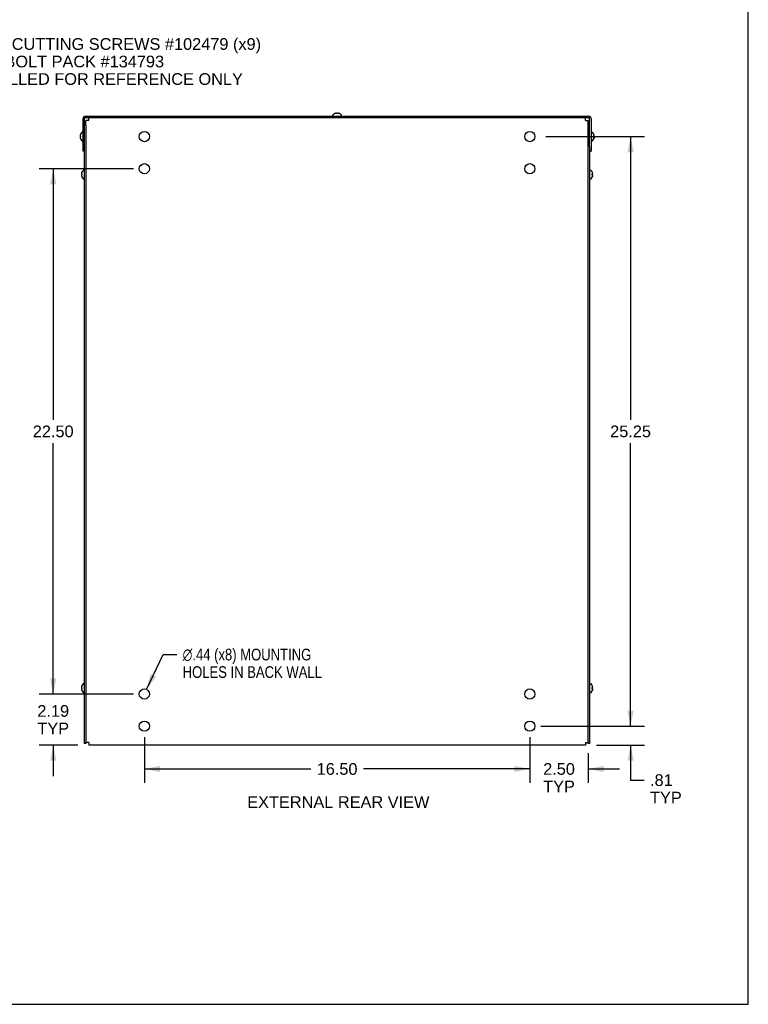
# Model space of a CAD drawing. Header units: inches. Extents: x 0 to 113, y 0 to 73.
# Tile 5 of 6: x 82 to 113, y 0 to 42. Entities that reach past the tile are written whole.
import ezdxf

# ---------------------------------------------------------------- set-up
doc = ezdxf.new("R2010")
doc.units = ezdxf.units.IN
doc.header["$LTSCALE"] = 6.233333
doc.header["$MEASUREMENT"] = 0
doc.layers.get('0').update_dxf_attribs({"linetype": 'CONTINUOUS'})
doc.layers.add('DIMENSIONS', color=7, linetype='CONTINUOUS')
doc.styles.get("Standard").update_dxf_attribs({"font": 'arial.ttf'})
doc.styles.add('TEXTSTYLE_1', font='gdt', dxfattribs={"width": 0.8})
doc.dimstyles.new('DIMSTYLE_1', dxfattribs={"dimtxt": 0.5, "dimasz": 0.666667, "dimexe": 0.09, "dimexo": 0.07, "dimgap": 0.0375, "dimtad": 0, "dimtih": 1, "dimtoh": 1, "dimzin": 4, "dimdsep": 46, "dimtxsty": 'Standard', "dimblk": '_FILLED', "dimblk1": '_FILLED', "dimblk2": '_FILLED', "dimcen": 0.09, "dimadec": 3, "dimazin": 1, "dimtfac": 1, "dimtdec": 3, "dimtofl": 0, "dimtmove": 0, "dimatfit": 3, "dimldrblk": '_FILLED', "dimfxl": 0, "dimtolj": 1, "dimtzin": 4, "dimarcsym": 0})
doc.dimstyles.new('DIMSTYLE_2', dxfattribs={"dimtxt": 0.5, "dimasz": 0.666667, "dimexe": 0.09, "dimexo": 0.07, "dimgap": 0.09, "dimtad": 0, "dimtih": 1, "dimtoh": 1, "dimzin": 4, "dimdsep": 46, "dimtxsty": 'Standard', "dimblk": '_FILLED', "dimblk1": '_FILLED', "dimblk2": '_FILLED', "dimcen": 0.09, "dimadec": 3, "dimazin": 1, "dimtfac": 1, "dimtdec": 3, "dimtofl": 0, "dimtmove": 0, "dimatfit": 1, "dimldrblk": '_FILLED', "dimfxl": 0, "dimtolj": 1, "dimtzin": 4, "dimarcsym": 0})

# ---------------------------------------------------------------- blocks, each defined once
blk = doc.blocks.new('_FILLED')
at = {"color": 0, "linetype": 'ByBlock'}
blk.add_solid([(0, 0), (-1, 0.2), (-1, -0.2)], dxfattribs=at)
blk = doc.blocks.new('*D10')
at = {"layer": 'DIMENSIONS', "color": 2, "linetype": 'Continuous'}
for p, q in [((108.295, 11.916), (108.295, 13.249)), ((104.449, 11.916), (108.895, 11.916)), ((106.832, 11.103), (108.895, 11.103)), ((108.295, 11.103), (108.295, 9.603)), ((108.295, 9.603), (108.878, 9.603))]:
    blk.add_line(p, q, dxfattribs=at)
at = {"layer": 'DIMENSIONS', "color": 2, "linetype": 'Continuous', "xscale": 0.6666666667, "yscale": 0.6666666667, "zscale": 0.6666666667}
for p, rotation in [((108.295, 11.916), 270), ((108.295, 11.103), 90)]:
    blk.add_blockref('_FILLED', p, dxfattribs=dict(at, rotation=rotation))
at = {"layer": 'DIMENSIONS', "color": 2, "linetype": 'Continuous', "insert": (109.128, 9.853), "char_height": 0.5, "width": 1.35502, "attachment_point": 1, "line_spacing_factor": 0.9}
blk.add_mtext('.81\\PTYP', dxfattribs=at)
blk = doc.blocks.new('*D11')
at = {"layer": 'DIMENSIONS', "color": 2, "linetype": 'Continuous'}
for p, q in [((103.982, 11.449), (103.982, 9.481)), ((106.482, 10.753), (106.482, 9.481)), ((103.982, 10.081), (102.649, 10.081)), ((106.482, 10.081), (107.816, 10.081))]:
    blk.add_line(p, q, dxfattribs=at)
at = {"layer": 'DIMENSIONS', "color": 2, "linetype": 'Continuous', "xscale": 0.6666666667, "yscale": 0.6666666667, "zscale": 0.6666666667}
blk.add_blockref('_FILLED', (103.982, 10.081), dxfattribs=at)
at = {"layer": 'DIMENSIONS', "color": 2, "linetype": 'Continuous', "xscale": 0.6666666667, "yscale": 0.6666666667, "zscale": 0.6666666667, "rotation": 180}
blk.add_blockref('_FILLED', (106.482, 10.081), dxfattribs=at)
at = {"layer": 'DIMENSIONS', "color": 2, "linetype": 'Continuous', "insert": (105.232, 10.331), "char_height": 0.5, "width": 1.35874, "attachment_point": 2, "line_spacing_factor": 0.9}
blk.add_mtext('2.50\\PTYP', dxfattribs=at)
blk = doc.blocks.new('*D12')
at = {"layer": 'DIMENSIONS', "color": 2, "linetype": 'Continuous'}
for p, q in [((87.482, 11.449), (87.482, 9.481)), ((103.982, 11.449), (103.982, 9.481)), ((87.482, 10.081), (94.609, 10.081)), ((103.982, 10.081), (96.856, 10.081))]:
    blk.add_line(p, q, dxfattribs=at)
at = {"layer": 'DIMENSIONS', "color": 2, "linetype": 'Continuous', "xscale": 0.6666666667, "yscale": 0.6666666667, "zscale": 0.6666666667, "rotation": 180}
blk.add_blockref('_FILLED', (87.482, 10.081), dxfattribs=at)
at = {"layer": 'DIMENSIONS', "color": 2, "linetype": 'Continuous', "xscale": 0.6666666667, "yscale": 0.6666666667, "zscale": 0.6666666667}
blk.add_blockref('_FILLED', (103.982, 10.081), dxfattribs=at)
at = {"layer": 'DIMENSIONS', "color": 2, "linetype": 'Continuous', "insert": (95.732, 10.331), "char_height": 0.5, "width": 1.74721, "attachment_point": 2, "line_spacing_factor": 0.9}
blk.add_mtext('16.50', dxfattribs=at)
blk = doc.blocks.new('*D13')
at = {"layer": 'DIMENSIONS', "color": 2, "linetype": 'Continuous'}
for p, q in [((83.581, 13.291), (83.581, 14.624)), ((87.016, 13.291), (82.981, 13.291)), ((84.632, 11.103), (82.981, 11.103)), ((83.581, 11.103), (83.581, 9.77))]:
    blk.add_line(p, q, dxfattribs=at)
at = {"layer": 'DIMENSIONS', "color": 2, "linetype": 'Continuous', "xscale": 0.6666666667, "yscale": 0.6666666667, "zscale": 0.6666666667}
for p, rotation in [((83.581, 13.291), 270), ((83.581, 11.103), 90)]:
    blk.add_blockref('_FILLED', p, dxfattribs=dict(at, rotation=rotation))
at = {"layer": 'DIMENSIONS', "color": 2, "linetype": 'Continuous', "insert": (83.581, 12.816), "char_height": 0.5, "width": 1.35874, "attachment_point": 2, "line_spacing_factor": 0.9}
blk.add_mtext('2.19\\PTYP', dxfattribs=at)
blk = doc.blocks.new('*D14')
at = {"layer": 'DIMENSIONS', "color": 2, "linetype": 'Continuous'}
for p, q in [((87.016, 35.791), (82.981, 35.791)), ((83.581, 35.791), (83.581, 25.041)), ((83.581, 13.291), (83.581, 24.041)), ((87.016, 13.291), (82.981, 13.291))]:
    blk.add_line(p, q, dxfattribs=at)
at = {"layer": 'DIMENSIONS', "color": 2, "linetype": 'Continuous', "xscale": 0.6666666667, "yscale": 0.6666666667, "zscale": 0.6666666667}
for p, rotation in [((83.581, 35.791), 90), ((83.581, 13.291), 270)]:
    blk.add_blockref('_FILLED', p, dxfattribs=dict(at, rotation=rotation))
at = {"layer": 'DIMENSIONS', "color": 2, "linetype": 'Continuous', "insert": (83.581, 24.791), "char_height": 0.5, "width": 1.74721, "attachment_point": 2, "line_spacing_factor": 0.9}
blk.add_mtext('22.50', dxfattribs=at)
blk = doc.blocks.new('*D15')
at = {"layer": 'DIMENSIONS', "color": 2, "linetype": 'Continuous'}
for p, q in [((104.668, 37.166), (108.895, 37.166)), ((108.295, 37.166), (108.295, 25.041)), ((108.295, 11.916), (108.295, 24.041)), ((104.668, 11.916), (108.895, 11.916))]:
    blk.add_line(p, q, dxfattribs=at)
at = {"layer": 'DIMENSIONS', "color": 2, "linetype": 'Continuous', "xscale": 0.6666666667, "yscale": 0.6666666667, "zscale": 0.6666666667}
for p, rotation in [((108.295, 37.166), 90), ((108.295, 11.916), 270)]:
    blk.add_blockref('_FILLED', p, dxfattribs=dict(at, rotation=rotation))
at = {"layer": 'DIMENSIONS', "color": 2, "linetype": 'Continuous', "insert": (108.295, 24.791), "char_height": 0.5, "width": 1.74721, "attachment_point": 2, "line_spacing_factor": 0.9}
blk.add_mtext('25.25', dxfattribs=at)
blk = doc.blocks.new('*D16')
at = {"layer": 'DIMENSIONS', "color": 2, "linetype": 'Continuous'}
for p, q in [((87.576, 13.488), (88.289, 14.981)), ((88.289, 14.981), (88.872, 14.981))]:
    blk.add_line(p, q, dxfattribs=at)
at = {"layer": 'DIMENSIONS', "color": 2, "linetype": 'Continuous', "xscale": 0.6666666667, "yscale": 0.6666666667, "zscale": 0.6666666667, "rotation": 244.4773951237}
blk.add_blockref('_FILLED', (87.576, 13.488), dxfattribs=at)
at = {"layer": 'DIMENSIONS', "color": 2, "linetype": 'Continuous', "insert": (89.122, 15.231), "char_height": 0.5, "width": 7.43866, "attachment_point": 1, "line_spacing_factor": 0.9, "style": 'TEXTSTYLE_1'}
blk.add_mtext('{\\fgdt;n}\\fArial;.44 (x8) MOUNTING\\PHOLES IN BACK WALL', dxfattribs=at)

msp = doc.modelspace()

# ---------------------------------------------------------------- linework, layer by layer
at = {"color": 7, "linetype": 'Continuous'}
for p, q in [((113.3333, 0), (113.3333, 73.3333)), ((84.9642, 38.0382), (106.5002, 38.0382)), ((95.5457, 38.0382), (95.5457, 38.0847)), ((95.633, 38.1511), (95.6327, 38.1515)), ((95.6339, 38.1515), (95.633, 38.1511)), ((95.6682, 38.1626), (95.6637, 38.1616)), ((95.6973, 38.1665), (95.6933, 38.1662)), ((95.6997, 38.1662), (95.6973, 38.1665)), ((95.7167, 38.1515), (95.7167, 38.1616)), ((95.7168, 38.1511), (95.7167, 38.1515)), ((95.7477, 38.1616), (95.7477, 38.1515)), ((95.7477, 38.1515), (95.7477, 38.1511)), ((95.7671, 38.1665), (95.7647, 38.1662)), ((95.7711, 38.1662), (95.7671, 38.1665)), ((95.8007, 38.1616), (95.7963, 38.1626)), ((95.8315, 38.1511), (95.8305, 38.1515)), ((95.8317, 38.1515), (95.8315, 38.1511)), ((95.9187, 38.0382), (95.9187, 38.0847)), ((84.8622, 36.5382), (84.8622, 37.9362)), ((84.9822, 37.6657), (84.9222, 37.6657)), ((84.9822, 37.6513), (84.9822, 11.1657)), ((106.5422, 37.6657), (106.4822, 37.6657)), ((106.6022, 37.9362), (106.6022, 36.5382)), ((84.7342, 37.2046), (84.7339, 37.2006)), ((84.7339, 37.2006), (84.7342, 37.1981)), ((84.7342, 37.1332), (84.7339, 37.1308)), ((84.7339, 37.1308), (84.7342, 37.1267)), ((84.7388, 37.2342), (84.7378, 37.2297)), ((84.7388, 37.1812), (84.7489, 37.1812)), ((84.7489, 37.1502), (84.7388, 37.1502)), ((84.7489, 37.2652), (84.7493, 37.2649)), ((84.7493, 37.2649), (84.7489, 37.2639)), ((84.7489, 37.1812), (84.7493, 37.1811)), ((84.7493, 37.1502), (84.7489, 37.1502)), ((84.8622, 37.3522), (84.8157, 37.3522)), ((106.6022, 37.3522), (106.6488, 37.3522)), ((106.7156, 37.2641), (106.7152, 37.2651)), ((106.7154, 37.1769), (106.7152, 37.182)), ((106.7152, 37.182), (106.7156, 37.182)), ((106.7156, 37.1818), (106.7152, 37.1817)), ((106.7156, 37.1806), (106.7152, 37.1805)), ((106.7156, 37.151), (106.7152, 37.1511)), ((106.7153, 37.2649), (106.7153, 37.2649)), ((106.7156, 37.1803), (106.7153, 37.1802)), ((106.7156, 37.2652), (106.7156, 37.2652)), ((106.7156, 37.182), (106.7156, 37.1803)), ((106.7156, 37.182), (106.7214, 37.1819)), ((106.7156, 37.1818), (106.7256, 37.1818)), ((106.7156, 37.1806), (106.7256, 37.1806)), ((106.7214, 37.1804), (106.7156, 37.1803)), ((106.7156, 37.1657), (106.7156, 37.1648)), ((106.7214, 37.1509), (106.7156, 37.151)), ((106.7214, 37.1819), (106.7256, 37.1818)), ((106.7256, 37.1806), (106.7214, 37.1804)), ((106.7256, 37.1508), (106.7214, 37.1509)), ((106.7266, 37.183), (106.7256, 37.1806)), ((106.7302, 37.1985), (106.7305, 37.2009)), ((106.7303, 37.127), (106.7305, 37.1311)), ((106.7305, 37.2006), (106.7305, 37.2002)), ((106.7305, 37.1307), (106.7305, 37.1305)), ((84.7378, 37.1016), (84.7388, 37.0972)), ((84.7489, 37.0674), (84.7493, 37.0664)), ((84.7493, 37.0664), (84.7489, 37.0662)), ((84.8622, 36.9792), (84.8157, 36.9792)), ((106.5422, 36.7486), (106.5422, 11.1657)), ((106.6022, 36.9792), (106.6488, 36.9792)), ((106.7152, 37.0665), (106.7156, 37.0675)), ((106.7153, 37.0664), (106.7152, 37.0665)), ((106.7156, 37.0672), (106.7153, 37.0665)), ((106.7177, 37.0726), (106.7156, 37.0672)), ((106.7156, 37.0675), (106.7156, 37.0672)), ((106.7266, 37.1015), (106.7256, 37.097)), ((84.9222, 36.5382), (84.8622, 36.5382)), ((106.5422, 36.5382), (106.6022, 36.5382)), ((84.7942, 35.5796), (84.7939, 35.5756)), ((84.7939, 35.5756), (84.7942, 35.5731)), ((84.7942, 35.5082), (84.7939, 35.5058)), ((84.7939, 35.5058), (84.7942, 35.5017)), ((84.7988, 35.6092), (84.7978, 35.6047)), ((84.7978, 35.4766), (84.7988, 35.4722)), ((84.7988, 35.5562), (84.8089, 35.5562)), ((84.8089, 35.5252), (84.7988, 35.5252)), ((84.8089, 35.6402), (84.8093, 35.6399)), ((84.8093, 35.6399), (84.8089, 35.6389)), ((84.8089, 35.5562), (84.8093, 35.5561)), ((84.8093, 35.5252), (84.8089, 35.5252)), ((84.8089, 35.4424), (84.8093, 35.4414)), ((84.8093, 35.4414), (84.8089, 35.4412)), ((84.9222, 35.7272), (84.8757, 35.7272)), ((106.5422, 35.7272), (106.5888, 35.7272)), ((106.6556, 35.6391), (106.6552, 35.6401)), ((106.6552, 35.557), (106.6556, 35.557)), ((106.6554, 35.5519), (106.6552, 35.557)), ((106.6556, 35.5568), (106.6552, 35.5567)), ((106.6556, 35.5556), (106.6552, 35.5555)), ((106.6556, 35.526), (106.6552, 35.5261)), ((106.6552, 35.4415), (106.6556, 35.4425)), ((106.6553, 35.4414), (106.6552, 35.4415)), ((106.6553, 35.6399), (106.6553, 35.6399)), ((106.6556, 35.5553), (106.6553, 35.5552)), ((106.6556, 35.4422), (106.6553, 35.4415)), ((106.6556, 35.6402), (106.6556, 35.6402)), ((106.6556, 35.557), (106.6556, 35.5553)), ((106.6556, 35.557), (106.6614, 35.5569)), ((106.6556, 35.5568), (106.6656, 35.5568)), ((106.6556, 35.5556), (106.6656, 35.5556)), ((106.6614, 35.5554), (106.6556, 35.5553)), ((106.6556, 35.5407), (106.6556, 35.5398)), ((106.6614, 35.5259), (106.6556, 35.526)), ((106.6577, 35.4476), (106.6556, 35.4422)), ((106.6556, 35.4425), (106.6556, 35.4422)), ((106.6614, 35.5569), (106.6656, 35.5568)), ((106.6656, 35.5556), (106.6614, 35.5554)), ((106.6656, 35.5258), (106.6614, 35.5259)), ((106.6666, 35.558), (106.6656, 35.5556)), ((106.6666, 35.4765), (106.6656, 35.472)), ((106.6702, 35.5735), (106.6705, 35.5759)), ((106.6703, 35.502), (106.6705, 35.5061)), ((106.6705, 35.5756), (106.6705, 35.5752)), ((106.6705, 35.5057), (106.6705, 35.5055)), ((84.9222, 35.3542), (84.8757, 35.3542)), ((106.5422, 35.3542), (106.5888, 35.3542)), ((84.7942, 13.5796), (84.7939, 13.5756)), ((84.7939, 13.5756), (84.7942, 13.5731)), ((84.7942, 13.5082), (84.7939, 13.5058)), ((84.7939, 13.5058), (84.7942, 13.5017)), ((84.7988, 13.6092), (84.7978, 13.6047)), ((84.7988, 13.5562), (84.8089, 13.5562)), ((84.8089, 13.5252), (84.7988, 13.5252)), ((84.8089, 13.6402), (84.8093, 13.6399)), ((84.8093, 13.6399), (84.8089, 13.6389)), ((84.8089, 13.5562), (84.8093, 13.5561)), ((84.8093, 13.5252), (84.8089, 13.5252)), ((84.9222, 13.7272), (84.8757, 13.7272)), ((106.5422, 13.7272), (106.5888, 13.7272)), ((106.6553, 13.6399), (106.6552, 13.6401)), ((106.6552, 13.557), (106.6556, 13.557)), ((106.6554, 13.5519), (106.6552, 13.557)), ((106.6556, 13.5568), (106.6552, 13.5567)), ((106.6556, 13.5556), (106.6552, 13.5555)), ((106.6556, 13.526), (106.6552, 13.5261)), ((106.6556, 13.6391), (106.6553, 13.6399)), ((106.6553, 13.6399), (106.6553, 13.6399)), ((106.6556, 13.5553), (106.6553, 13.5552)), ((106.6556, 13.6402), (106.6556, 13.6402)), ((106.6556, 13.557), (106.6614, 13.5569)), ((106.6556, 13.557), (106.6556, 13.5553)), ((106.6556, 13.5568), (106.6656, 13.5568)), ((106.6556, 13.5556), (106.6656, 13.5556)), ((106.6614, 13.5554), (106.6556, 13.5553)), ((106.6556, 13.5407), (106.6556, 13.5398)), ((106.6614, 13.5259), (106.6556, 13.526)), ((106.6614, 13.5569), (106.6656, 13.5568)), ((106.6656, 13.5556), (106.6614, 13.5554)), ((106.6656, 13.5258), (106.6614, 13.5259)), ((106.6666, 13.558), (106.6656, 13.5556)), ((106.6702, 13.5735), (106.6705, 13.5759)), ((106.6703, 13.502), (106.6705, 13.5061)), ((106.6705, 13.5756), (106.6705, 13.5752)), ((106.6705, 13.5057), (106.6705, 13.5055)), ((84.7978, 13.4766), (84.7988, 13.4722)), ((84.8089, 13.4424), (84.8093, 13.4414)), ((84.8093, 13.4414), (84.8089, 13.4412)), ((84.9222, 13.3542), (84.8757, 13.3542)), ((106.5422, 13.3542), (106.5888, 13.3542)), ((106.6552, 13.4415), (106.6556, 13.4425)), ((106.6553, 13.4414), (106.6552, 13.4415)), ((106.6556, 13.4422), (106.6553, 13.4415)), ((106.6577, 13.4476), (106.6556, 13.4422)), ((106.6556, 13.4425), (106.6556, 13.4422)), ((106.6666, 13.4765), (106.6656, 13.472)), ((84.9822, 11.1657), (84.9222, 11.1657)), ((106.5422, 11.1657), (106.4822, 11.1657)), ((0, 0), (113.3333, 0))]:
    msp.add_line(p, q, dxfattribs=at)
at = {"color": 3, "linetype": 'Continuous'}
for p, q in [((84.9642, 37.9782), (106.5002, 37.9782)), ((85.099, 37.9759), (85.0989, 37.9782)), ((85.099, 37.9584), (85.099, 37.9759)), ((85.0992, 37.8612), (85.099, 37.9584)), ((106.3652, 37.8612), (106.3654, 37.9584)), ((84.9222, 11.1657), (84.9222, 37.9362)), ((84.9822, 37.6513), (84.9822, 37.8614)), ((85.0992, 37.8612), (85.0019, 37.8613)), ((106.3652, 37.8612), (106.4625, 37.8613)), ((106.4625, 37.8613), (106.48, 37.8614)), ((106.48, 37.8614), (106.4822, 37.8614)), ((106.4822, 11.1657), (106.4822, 37.8614)), ((106.5422, 36.7486), (106.5422, 37.9362)), ((84.9845, 11.2199), (84.9822, 11.2199)), ((85.0019, 11.22), (84.9845, 11.2199)), ((85.0992, 11.2202), (85.0019, 11.22)), ((106.3655, 11.1032), (85.0989, 11.1032)), ((85.0992, 11.2202), (85.099, 11.1229)), ((106.3652, 11.2202), (106.4625, 11.22)), ((106.3652, 11.2202), (106.3654, 11.1229)), ((106.3654, 11.1229), (106.3655, 11.1054)), ((106.3655, 11.1054), (106.3655, 11.1032))]:
    msp.add_line(p, q, dxfattribs=at)
at = {"color": 7, "linetype": 'Continuous'}
for points in [[(95.6933, 38.1662), (95.6892, 38.1658), (95.6852, 38.1654), (95.681, 38.1648), (95.6768, 38.1642), (95.6726, 38.1634), (95.6682, 38.1626)], [(95.7167, 38.1616), (95.7143, 38.1625), (95.7119, 38.1634), (95.7094, 38.1641), (95.707, 38.1648), (95.7046, 38.1653), (95.7022, 38.1658), (95.6997, 38.1662)], [(95.7477, 38.1511), (95.7425, 38.1513), (95.7374, 38.1515), (95.7322, 38.1515), (95.727, 38.1515), (95.7219, 38.1513), (95.7168, 38.1511)], [(95.7647, 38.1662), (95.7623, 38.1658), (95.7598, 38.1653), (95.7574, 38.1648), (95.755, 38.1641), (95.7526, 38.1634), (95.7501, 38.1625), (95.7477, 38.1616)], [(95.7963, 38.1626), (95.7919, 38.1634), (95.7876, 38.1642), (95.7834, 38.1648), (95.7793, 38.1654), (95.7752, 38.1658), (95.7711, 38.1662)], [(84.7378, 37.2297), (84.7369, 37.2253), (84.7362, 37.221), (84.7355, 37.2168), (84.735, 37.2127), (84.7345, 37.2086), (84.7342, 37.2046)], [(84.7342, 37.1981), (84.7346, 37.1957), (84.735, 37.1933), (84.7356, 37.1909), (84.7363, 37.1884), (84.737, 37.186), (84.7379, 37.1836), (84.7388, 37.1812)], [(84.7388, 37.1502), (84.7379, 37.1477), (84.737, 37.1453), (84.7363, 37.1429), (84.7356, 37.1405), (84.735, 37.138), (84.7346, 37.1356), (84.7342, 37.1332)], [(84.7342, 37.1267), (84.7345, 37.1227), (84.735, 37.1186), (84.7355, 37.1145), (84.7362, 37.1103), (84.7369, 37.106), (84.7378, 37.1016)], [(84.7493, 37.1811), (84.749, 37.176), (84.7489, 37.1708), (84.7489, 37.1657), (84.7489, 37.1605), (84.749, 37.1553), (84.7493, 37.1502)], [(106.7152, 37.2651), (106.7153, 37.2651), (106.7154, 37.2651), (106.7155, 37.2652), (106.7155, 37.2652), (106.7156, 37.2652)], [(106.7152, 37.1511), (106.7154, 37.1562), (106.7155, 37.1614)], [(106.7156, 37.2652), (106.7156, 37.2651), (106.7155, 37.2651), (106.7155, 37.265), (106.7154, 37.265), (106.7153, 37.2649)], [(106.7156, 37.1665), (106.7155, 37.1596), (106.7154, 37.1545), (106.7153, 37.1511)], [(106.7156, 37.1665), (106.7155, 37.1717), (106.7154, 37.1769)], [(106.7256, 37.2343), (106.7243, 37.2388), (106.7229, 37.2435), (106.7214, 37.2484), (106.7196, 37.2535), (106.7177, 37.2587), (106.7156, 37.2641)], [(106.7305, 37.2009), (106.7303, 37.2049), (106.7299, 37.2089), (106.7294, 37.213), (106.7289, 37.2171), (106.7283, 37.2212), (106.7275, 37.2255), (106.7266, 37.2299), (106.7256, 37.2343)], [(106.7256, 37.1818), (106.7266, 37.1842), (106.7274, 37.1865), (106.7282, 37.1889), (106.7288, 37.1913), (106.7294, 37.1937), (106.7299, 37.1961), (106.7302, 37.1985)], [(106.7305, 37.1311), (106.7302, 37.1335), (106.7299, 37.136), (106.7294, 37.1385), (106.7288, 37.1409), (106.7282, 37.1434), (106.7274, 37.1458), (106.7266, 37.1483), (106.7256, 37.1508)], [(106.7256, 37.0973), (106.7266, 37.1018), (106.7275, 37.1062), (106.7283, 37.1105), (106.7289, 37.1147), (106.7294, 37.1189), (106.7299, 37.123), (106.7303, 37.127)], [(106.7305, 37.2002), (106.7302, 37.1978), (106.7299, 37.1953), (106.7294, 37.1929), (106.7288, 37.1904), (106.7282, 37.1879), (106.7274, 37.1855), (106.7266, 37.183)], [(106.7305, 37.1305), (106.7303, 37.1265), (106.7299, 37.1224), (106.7294, 37.1184), (106.7289, 37.1143), (106.7283, 37.1101), (106.7275, 37.1058), (106.7266, 37.1015)], [(106.7156, 37.0662), (106.7156, 37.0662), (106.7155, 37.0662), (106.7155, 37.0663), (106.7154, 37.0664), (106.7153, 37.0664)], [(106.7156, 37.0675), (106.7177, 37.0729), (106.7196, 37.0781), (106.7214, 37.0832), (106.7229, 37.0881), (106.7243, 37.0928), (106.7256, 37.0973)], [(106.7256, 37.097), (106.7243, 37.0925), (106.7229, 37.0878), (106.7214, 37.0829), (106.7196, 37.0779), (106.7177, 37.0726)], [(84.7978, 35.6047), (84.7969, 35.6003), (84.7962, 35.596), (84.7955, 35.5918), (84.795, 35.5877), (84.7945, 35.5836), (84.7942, 35.5796)], [(84.7942, 35.5731), (84.7946, 35.5707), (84.795, 35.5683), (84.7956, 35.5659), (84.7963, 35.5634), (84.797, 35.561), (84.7979, 35.5586), (84.7988, 35.5562)], [(84.7988, 35.5252), (84.7979, 35.5227), (84.797, 35.5203), (84.7963, 35.5179), (84.7956, 35.5155), (84.795, 35.513), (84.7946, 35.5106), (84.7942, 35.5082)], [(84.7942, 35.5017), (84.7945, 35.4977), (84.795, 35.4936), (84.7955, 35.4895), (84.7962, 35.4853), (84.7969, 35.481), (84.7978, 35.4766)], [(84.8093, 35.5561), (84.809, 35.551), (84.8089, 35.5458), (84.8089, 35.5407), (84.8089, 35.5355), (84.809, 35.5303), (84.8093, 35.5252)], [(106.6552, 35.6401), (106.6553, 35.6401), (106.6554, 35.6401), (106.6555, 35.6402), (106.6555, 35.6402), (106.6556, 35.6402)], [(106.6552, 35.5261), (106.6554, 35.5312), (106.6555, 35.5364)], [(106.6556, 35.6402), (106.6556, 35.6401), (106.6555, 35.6401), (106.6555, 35.64), (106.6554, 35.64), (106.6553, 35.6399)], [(106.6556, 35.5415), (106.6555, 35.5346), (106.6554, 35.5295), (106.6553, 35.5261)], [(106.6556, 35.4412), (106.6556, 35.4412), (106.6555, 35.4412), (106.6555, 35.4413), (106.6554, 35.4414), (106.6553, 35.4414)], [(106.6556, 35.5415), (106.6555, 35.5467), (106.6554, 35.5519)], [(106.6656, 35.6093), (106.6643, 35.6138), (106.6629, 35.6185), (106.6614, 35.6234), (106.6596, 35.6285), (106.6577, 35.6337), (106.6556, 35.6391)], [(106.6556, 35.4425), (106.6577, 35.4479), (106.6596, 35.4531), (106.6614, 35.4582), (106.6629, 35.4631), (106.6643, 35.4678), (106.6656, 35.4723)], [(106.6656, 35.472), (106.6643, 35.4675), (106.6629, 35.4628), (106.6614, 35.4579), (106.6596, 35.4529), (106.6577, 35.4476)], [(106.6705, 35.5759), (106.6703, 35.5799), (106.6699, 35.5839), (106.6694, 35.588), (106.6689, 35.5921), (106.6683, 35.5962), (106.6675, 35.6005), (106.6666, 35.6049), (106.6656, 35.6093)], [(106.6656, 35.5568), (106.6666, 35.5592), (106.6674, 35.5615), (106.6682, 35.5639), (106.6688, 35.5663), (106.6694, 35.5687), (106.6699, 35.5711), (106.6702, 35.5735)], [(106.6705, 35.5061), (106.6702, 35.5085), (106.6699, 35.511), (106.6694, 35.5135), (106.6688, 35.5159), (106.6682, 35.5184), (106.6674, 35.5208), (106.6666, 35.5233), (106.6656, 35.5258)], [(106.6656, 35.4723), (106.6666, 35.4768), (106.6675, 35.4812), (106.6683, 35.4855), (106.6689, 35.4897), (106.6694, 35.4939), (106.6699, 35.498), (106.6703, 35.502)], [(106.6705, 35.5752), (106.6702, 35.5728), (106.6699, 35.5703), (106.6694, 35.5679), (106.6688, 35.5654), (106.6682, 35.5629), (106.6674, 35.5605), (106.6666, 35.558)], [(106.6705, 35.5055), (106.6703, 35.5015), (106.6699, 35.4974), (106.6694, 35.4934), (106.6689, 35.4893), (106.6683, 35.4851), (106.6675, 35.4808), (106.6666, 35.4765)], [(84.7978, 13.6047), (84.7969, 13.6003), (84.7962, 13.596), (84.7955, 13.5918), (84.795, 13.5877), (84.7945, 13.5836), (84.7942, 13.5796)], [(84.7942, 13.5731), (84.7946, 13.5707), (84.795, 13.5683), (84.7956, 13.5659), (84.7963, 13.5634), (84.797, 13.561), (84.7979, 13.5586), (84.7988, 13.5562)], [(84.7988, 13.5252), (84.7979, 13.5227), (84.797, 13.5203), (84.7963, 13.5179), (84.7956, 13.5155), (84.795, 13.513), (84.7946, 13.5106), (84.7942, 13.5082)], [(84.7942, 13.5017), (84.7945, 13.4977), (84.795, 13.4936), (84.7955, 13.4895), (84.7962, 13.4853), (84.7969, 13.481), (84.7978, 13.4766)], [(84.8093, 13.5561), (84.809, 13.551), (84.8089, 13.5458), (84.8089, 13.5407), (84.8089, 13.5355), (84.809, 13.5303), (84.8093, 13.5252)], [(106.6552, 13.6401), (106.6553, 13.6401), (106.6554, 13.6401), (106.6555, 13.6402), (106.6555, 13.6402), (106.6556, 13.6402)], [(106.6552, 13.5261), (106.6554, 13.5312), (106.6555, 13.5364)], [(106.6556, 13.6402), (106.6556, 13.6401), (106.6555, 13.6401), (106.6555, 13.64), (106.6554, 13.64), (106.6553, 13.6399)], [(106.6556, 13.5415), (106.6555, 13.5346), (106.6554, 13.5295), (106.6553, 13.5261)], [(106.6556, 13.5415), (106.6555, 13.5467), (106.6554, 13.5519)], [(106.6656, 13.6093), (106.6643, 13.6138), (106.6629, 13.6185), (106.6614, 13.6234), (106.6596, 13.6285), (106.6577, 13.6337), (106.6556, 13.6391)], [(106.6705, 13.5759), (106.6703, 13.5799), (106.6699, 13.5839), (106.6694, 13.588), (106.6689, 13.5921), (106.6683, 13.5962), (106.6675, 13.6005), (106.6666, 13.6049), (106.6656, 13.6093)], [(106.6656, 13.5568), (106.6666, 13.5592), (106.6674, 13.5615), (106.6682, 13.5639), (106.6688, 13.5663), (106.6694, 13.5687), (106.6699, 13.5711), (106.6702, 13.5735)], [(106.6705, 13.5061), (106.6702, 13.5085), (106.6699, 13.511), (106.6694, 13.5135), (106.6688, 13.5159), (106.6682, 13.5184), (106.6674, 13.5208), (106.6666, 13.5233), (106.6656, 13.5258)], [(106.6656, 13.4723), (106.6666, 13.4768), (106.6675, 13.4812), (106.6683, 13.4855), (106.6689, 13.4897), (106.6694, 13.4939), (106.6699, 13.498), (106.6703, 13.502)], [(106.6705, 13.5752), (106.6702, 13.5728), (106.6699, 13.5703), (106.6694, 13.5679), (106.6688, 13.5654), (106.6682, 13.5629), (106.6674, 13.5605), (106.6666, 13.558)], [(106.6705, 13.5055), (106.6703, 13.5015), (106.6699, 13.4974), (106.6694, 13.4934), (106.6689, 13.4893), (106.6683, 13.4851), (106.6675, 13.4808), (106.6666, 13.4765)], [(106.6556, 13.4412), (106.6556, 13.4412), (106.6555, 13.4412), (106.6555, 13.4413), (106.6554, 13.4414), (106.6553, 13.4414)], [(106.6556, 13.4425), (106.6577, 13.4479), (106.6596, 13.4531), (106.6614, 13.4582), (106.6629, 13.4631), (106.6643, 13.4678), (106.6656, 13.4723)], [(106.6656, 13.472), (106.6643, 13.4675), (106.6629, 13.4628), (106.6614, 13.4579), (106.6596, 13.4529), (106.6577, 13.4476)]]:
    msp.add_lwpolyline(points, dxfattribs=at)
at = {"color": 3, "linetype": 'Continuous'}
for points in [[(106.3654, 37.9584), (106.3655, 37.9759), (106.3655, 37.9782)], [(85.0019, 37.8613), (84.9845, 37.8614), (84.9822, 37.8614)], [(85.099, 11.1229), (85.099, 11.1054), (85.0989, 11.1032)], [(106.4625, 11.22), (106.48, 11.2199), (106.4822, 11.2199)]]:
    msp.add_lwpolyline(points, dxfattribs=at)
for centre in [(87.4822, 37.1657), (103.9822, 37.1657), (87.4822, 35.7907), (103.9822, 35.7907), (87.4822, 13.2907), (103.9822, 13.2907), (87.4822, 11.9157), (103.9822, 11.9157)]:
    msp.add_circle(centre, 0.2188, dxfattribs=at)
at = {"color": 7, "linetype": 'Continuous'}
for centre, radius, start, end in [((84.9642, 37.9362), 0.102, 90, 180), ((95.5657, 38.0847), 0.02, 133.5138, 180), ((95.7322, 37.9093), 0.2618, 112.33569, 133.5138), ((95.7322, 37.9093), 0.2614, 105.19411, 112.08938), ((95.7322, 37.9093), 0.2614, 67.91063, 74.80589), ((95.7322, 37.9093), 0.2618, 46.4862, 67.66431), ((95.8987, 38.0847), 0.02, 0, 46.4862), ((106.5002, 37.9362), 0.102, 0, 90), ((84.991, 37.1657), 0.2614, 157.91063, 164.80589), ((84.991, 37.1657), 0.2618, 136.4862, 157.66431), ((84.8157, 37.3322), 0.02, 90, 136.4862), ((106.6488, 37.3322), 0.02, 43.5138, 90), ((106.4734, 37.1657), 0.2618, 22.33644, 43.5138), ((84.991, 37.1657), 0.2614, 195.19411, 202.08938), ((84.991, 37.1657), 0.2618, 202.33569, 223.5138), ((84.8157, 36.9992), 0.02, 223.5138, 270), ((106.6488, 36.9992), 0.02, 270, 316.4862), ((106.4734, 37.1657), 0.2618, 316.4862, 337.66356), ((85.051, 35.5407), 0.2614, 157.91063, 164.80589), ((85.051, 35.5407), 0.2614, 195.19411, 202.08938), ((85.051, 35.5407), 0.2618, 136.4862, 157.66431), ((85.051, 35.5407), 0.2618, 202.33569, 223.5138), ((84.8757, 35.7072), 0.02, 90, 136.4862), ((106.5888, 35.7072), 0.02, 43.5138, 90), ((106.4134, 35.5407), 0.2618, 22.33644, 43.5138), ((106.4134, 35.5407), 0.2618, 316.4862, 337.66356), ((84.8757, 35.3742), 0.02, 223.5138, 270), ((106.5888, 35.3742), 0.02, 270, 316.4862), ((85.051, 13.5407), 0.2614, 157.91063, 164.80589), ((85.051, 13.5407), 0.2618, 136.4862, 157.66431), ((84.8757, 13.7072), 0.02, 90, 136.4862), ((106.5888, 13.7072), 0.02, 43.5138, 90), ((106.4134, 13.5407), 0.2618, 22.33644, 43.5138), ((85.051, 13.5407), 0.2614, 195.19411, 202.08938), ((85.051, 13.5407), 0.2618, 202.33569, 223.5138), ((84.8757, 13.3742), 0.02, 223.5138, 270), ((106.5888, 13.3742), 0.02, 270, 316.4862), ((106.4134, 13.5407), 0.2618, 316.4862, 337.66356)]:
    msp.add_arc(centre, radius, start, end, dxfattribs=at)
at = {"color": 3, "linetype": 'Continuous'}
for centre, start, end in [((84.9642, 37.9362), 90, 180), ((106.5002, 37.9362), 0, 90)]:
    msp.add_arc(centre, 0.042, start, end, dxfattribs=at)

# ---------------------------------------------------------------- texts
at = {"layer": 'DIMENSIONS', "color": 2, "linetype": 'Continuous', "char_height": 0.5, "line_spacing_factor": 0.9}
for s, insert, width, attachment_point in [('10-32 THREAD CUTTING SCREWS #102479 (x9)\\PPROVIDED IN BOLT PACK #134793\\PSHOWN INSTALLED FOR REFERENCE ONLY', (76.7597, 41.3824), 15.698885, 1), ('EXTERNAL REAR VIEW', (95.7847, 8.913), 7.784387, 2)]:
    msp.add_mtext(s, dxfattribs=dict(at, insert=insert, width=width, attachment_point=attachment_point))

# ---------------------------------------------------------------- dimensions: what is measured, and where the dimension line sits
at = {"layer": 'DIMENSIONS', "color": 2, "linetype": 'Continuous'}
for base, p1, p2, angle, picture, middle in [((108.2948, 37.1657), (104.5976, 11.9157), (104.5976, 37.1657), 90, '*D15', (108.29, 24.5379)), ((83.5815, 35.7907), (87.0856, 13.2907), (87.0856, 35.7907), 90, '*D14', (83.5748, 24.5379)), ((87.4822, 10.0814), (103.9822, 11.519), (87.4822, 11.519), 180, '*D12', (95.7535, 10.0787))]:
    dim = msp.add_linear_dim(base=base, p1=p1, p2=p2, angle=angle, dimstyle='DIMSTYLE_1', dxfattribs=at)
    dim.commit()
    dim.dimension.update_dxf_attribs({"geometry": picture, "text_midpoint": middle, "dimtype": 160})
dim = msp.add_diameter_dim_2p(p1=(87.5765, 13.4881), p2=(87.388, 13.0933), text='%%c<> (x8) MOUNTING\\PHOLES IN BACK WALL', dimstyle='DIMSTYLE_2', override={"dimpost": '<>'}, dxfattribs=at)
dim.commit()
dim.dimension.update_dxf_attribs({"geometry": '*D16', "text_midpoint": (92.8418, 14.6057), "dimtype": 163})
for base, p1, p2, angle, picture, middle in [((83.5815, 13.2907), (84.7023, 11.1032), (87.0856, 13.2907), 90, '*D13', (83.5815, 12.1908)), ((108.2948, 11.9157), (106.7622, 11.1032), (104.3789, 11.9157), 90, '*D10', (109.8057, 9.2277)), ((103.9822, 10.0814), (106.4822, 10.8232), (103.9822, 11.519), 180, '*D11', (105.2322, 9.7064))]:
    dim = msp.add_linear_dim(base=base, p1=p1, p2=p2, angle=angle, text='<>\\PTYP', dimstyle='DIMSTYLE_1', dxfattribs=at)
    dim.commit()
    dim.dimension.update_dxf_attribs({"geometry": picture, "text_midpoint": middle, "dimtype": 160})

doc.saveas('drawing.dxf')
